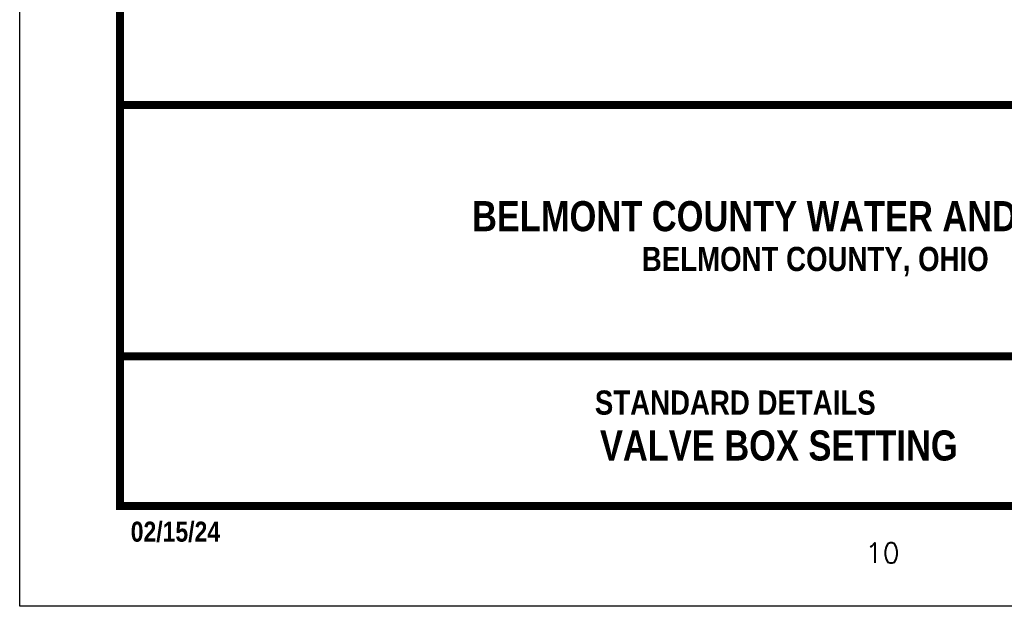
# Model space of a CAD drawing. Extents: x -1.7 to 6.8, y -10.3 to 0.7.
# Tile 1 of 172: x -1.7 to 3.2, y -10.3 to -7.4. Entities that reach past the tile are written whole.
import ezdxf
from ezdxf.enums import TextEntityAlignment as Align

# ---------------------------------------------------------------- set-up
doc = ezdxf.new("R2010")
doc.units = 0
doc.header["$MEASUREMENT"] = 0
doc.layers.get('DEFPOINTS').update_dxf_attribs({"linetype": 'CONTINUOUS'})
doc.layers.add('BORDER', color=7, linetype='CONTINUOUS')
doc.layers.add('TEXT', color=255, linetype='CONTINUOUS')
doc.styles.add('ROMANS', font='romans', dxfattribs={"height": 5})
doc.styles.add('TECHNICAL', font='techb___.ttf')

msp = doc.modelspace()

# ---------------------------------------------------------------- linework, layer by layer
at = {"layer": 'BORDER', "const_width": 0.04}
msp.add_lwpolyline([(-1.2088, -9.7916), (-1.2088, 0.2084), (6.2912, 0.2084), (6.2912, -9.7916)], close=True, dxfattribs=at)
for points in [[(-1.2088, -7.79161), (6.2912, -7.79161)], [(-1.2088, -9.04488), (6.2912, -9.04488)]]:
    msp.add_lwpolyline(points, dxfattribs=at)
at = {"layer": 'DEFPOINTS', "color": 3, "ltscale": 2}
msp.add_lwpolyline([(-1.7088, -10.2916), (-1.7088, 0.7084), (6.7912, 0.7084), (6.7912, -10.2916)], close=True, dxfattribs=at)

# ---------------------------------------------------------------- texts
at = {"layer": 'BORDER', "style": 'TECHNICAL'}
msp.add_text('02/15/24', height=0.1, dxfattribs=at).set_placement((-1.1546, -9.96954))
at = {"layer": 'TEXT', "color": 7, "style": 'TECHNICAL'}
for s, p in [('BELMONT COUNTY WATER AND SEWER DISTRICT', (4.78593, -8.34627)), ('VALVE BOX SETTING', (2.97242, -9.48974))]:
    msp.add_text(s, height=0.15, dxfattribs=at).set_placement(p, align=Align.MIDDLE_RIGHT)
for s, p in [('BELMONT COUNTY, OHIO', (1.39607, -8.61984)), ('STANDARD DETAILS', (1.1617, -9.336))]:
    msp.add_text(s, height=0.1203954, dxfattribs=at).set_placement(p)
at = {"layer": 'TEXT', "color": 0, "style": 'ROMANS'}
msp.add_text('10', height=0.1, dxfattribs=at).set_placement((2.51196, -10.07553))

doc.saveas('drawing.dxf')
